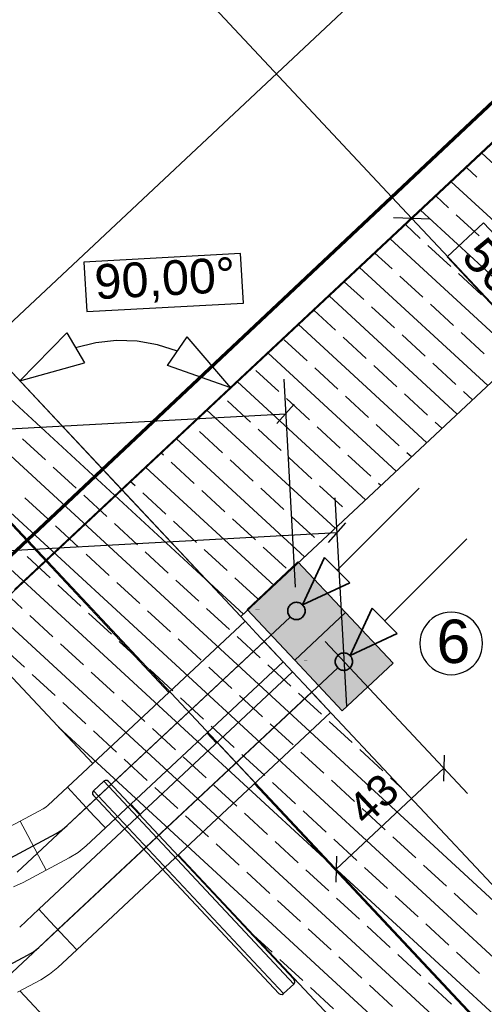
# Model space of a CAD drawing. Extents: x -779 to 790, y -208 to 633.
# Tile 45 of 232: x -199 to -172, y -11 to 46. Entities that reach past the tile are written whole.
import ezdxf
from ezdxf.lldxf.tags import DXFTag

# ---------------------------------------------------------------- set-up
doc = ezdxf.new("R2010")
doc.units = 0
doc.layers.get('0').update_dxf_attribs({"lineweight": 25})
for name, color, linetype, lineweight, true_color in [('01AFU Allgemein Bemaßung-A07F5V4RWF', 7, 'Continuous', 25, 0x848484), ('02 Raster Bemaßung', 7, 'Continuous', 25, 0x848484), ('02 Raster Gebäude-A07F5V4QWF', 7, 'Continuous', 25, 0x848484), ('20 Bodenplatte-A07F5V4PWF', 7, 'Continuous', 25, 0x848484), ('20 Fenster als Fassade-A07F5V52WF', 9, 'Continuous', 25, 0x808080), ('20 Fundament-A07F5V4OWF', 7, 'Continuous', 25, 0x848484), ('30 Baugrubenplanung', 7, 'Continuous', 25, 0x848484), ('ELT Leerrohre', 1, 'Continuous', 35, 0xff0000), ('S_Kaltwasser', 3, 'Continuous', 35, 0x00ff00), ('S_Mass', 150, 'Continuous', 25, 0x007fff), ('S_Regenwasser_Grundleitung', 7, 'Continuous', 70, 0x0080ff)]:
    doc.layers.add(name, color=color, linetype=linetype, lineweight=lineweight, true_color=true_color)
for name, color, linetype, lineweight in [('02 Raster Gebäude-A07F5V53WF', 7, 'Continuous', 13), ('SC_Deckendurchbruch', 7, 'Continuous', 25), ('X-Rahmen', 7, 'Continuous', 25), ('X_Text', 7, 'Continuous', 25)]:
    doc.layers.add(name, color=color, linetype=linetype, lineweight=lineweight)
doc.styles.get("Standard").update_dxf_attribs({"font": 'arial.ttf'})
tags = doc.linetypes.add('Raster-A07F5V4TWF', pattern=[0.2, 0.1, -0.05, 0, -0.05]).pattern_tags.tags
tags[10:11] = [DXFTag(74, 4), DXFTag(75, 0), DXFTag(340, '0'), DXFTag(46, 1.0), DXFTag(50, 0.0), DXFTag(44, 0.0), DXFTag(45, 0.0)]
tags[8:9] = [DXFTag(74, 4), DXFTag(75, 0), DXFTag(340, '0'), DXFTag(46, 1.0), DXFTag(50, 0.0), DXFTag(44, 0.0), DXFTag(45, 0.0)]
tags[6:7] = [DXFTag(74, 4), DXFTag(75, 0), DXFTag(340, '0'), DXFTag(46, 1.0), DXFTag(50, 0.0), DXFTag(44, 0.0), DXFTag(45, 0.0)]
tags[4:5] = [DXFTag(74, 4), DXFTag(75, 0), DXFTag(340, '0'), DXFTag(46, 1.0), DXFTag(50, 0.0), DXFTag(44, 0.0), DXFTag(45, 0.0)]
tags = doc.linetypes.add('Raster-A07F5V57WF', pattern=[0.2, 0.1, -0.05, 0, -0.05]).pattern_tags.tags
tags[10:11] = [DXFTag(74, 4), DXFTag(75, 0), DXFTag(340, '0'), DXFTag(46, 1.0), DXFTag(50, 0.0), DXFTag(44, 0.0), DXFTag(45, 0.0)]
tags[8:9] = [DXFTag(74, 4), DXFTag(75, 0), DXFTag(340, '0'), DXFTag(46, 1.0), DXFTag(50, 0.0), DXFTag(44, 0.0), DXFTag(45, 0.0)]
tags[6:7] = [DXFTag(74, 4), DXFTag(75, 0), DXFTag(340, '0'), DXFTag(46, 1.0), DXFTag(50, 0.0), DXFTag(44, 0.0), DXFTag(45, 0.0)]
tags[4:5] = [DXFTag(74, 4), DXFTag(75, 0), DXFTag(340, '0'), DXFTag(46, 1.0), DXFTag(50, 0.0), DXFTag(44, 0.0), DXFTag(45, 0.0)]
tags = doc.linetypes.add('STRICHPUNKT2', pattern=[12.7, 6.35, -3.175, 0, -3.175]).pattern_tags.tags
tags[10:11] = [DXFTag(74, 4), DXFTag(75, 0), DXFTag(340, '0'), DXFTag(46, 0.0), DXFTag(50, 0.0), DXFTag(44, 0.0), DXFTag(45, 0.0)]
tags[8:9] = [DXFTag(74, 4), DXFTag(75, 0), DXFTag(340, '0'), DXFTag(46, 0.0), DXFTag(50, 0.0), DXFTag(44, 0.0), DXFTag(45, 0.0)]
tags[6:7] = [DXFTag(74, 4), DXFTag(75, 0), DXFTag(340, '0'), DXFTag(46, 0.0), DXFTag(50, 0.0), DXFTag(44, 0.0), DXFTag(45, 0.0)]
tags[4:5] = [DXFTag(74, 4), DXFTag(75, 0), DXFTag(340, '0'), DXFTag(46, 0.0), DXFTag(50, 0.0), DXFTag(44, 0.0), DXFTag(45, 0.0)]
tags = doc.linetypes.add('Wipeout_Contour-A07F5V4SWF', pattern=[1, 0, -1]).pattern_tags.tags
tags[6:7] = [DXFTag(74, 4), DXFTag(75, 0), DXFTag(340, '0'), DXFTag(46, 1.0), DXFTag(50, 0.0), DXFTag(44, 0.0), DXFTag(45, 0.0)]
tags[4:5] = [DXFTag(74, 4), DXFTag(75, 0), DXFTag(340, '0'), DXFTag(46, 1.0), DXFTag(50, 0.0), DXFTag(44, 0.0), DXFTag(45, 0.0)]

# ---------------------------------------------------------------- blocks, each defined once
blk = doc.blocks.new('Referenz-A07F5V4VWF', base_point=(-401.415, -176.34))
at = {"color": 0, "linetype": 'ByBlock', "lineweight": -2, "ltscale": 12.5}
for p, q in [((-193.268, 19.119), (-242.382, 71.552)), ((-186.18, 11.552), (-242.382, 71.552)), ((-258.024, 70.696), (-194.945, 3.354)), ((-139.804, 69.201), (-202.027, 10.914)), ((-139.804, 69.201), (-193.268, 19.119)), ((-186.43, 11.82), (-135.621, 59.413)), ((-151.158, 58.563), (-193.268, 19.119)), ((-193.268, 19.119), (-186.43, 11.82)), ((-202.027, 10.914), (-194.945, 3.354)), ((-183.445, 8.633), (-185.086, 10.385)), ((-156.794, -19.819), (-182.351, 7.465)), ((-192.757, 1.019), (-192.21, 0.434)), ((-192.757, 1.019), (-192.21, 0.434)), ((-190.022, -1.901), (-168.57, -24.803)), ((-190.022, -1.901), (-165.553, -28.024))]:
    blk.add_line(p, q, dxfattribs=at)
at = {"layer": '01AFU Allgemein Bemaßung-A07F5V4RWF', "color": 0, "lineweight": -2}
for p, q in [((-209.816, 19.219), (-148.549, 76.686)), ((-212.578, 73.183), (-176.579, 34.751)), ((-178.039, 33.384), (-175.553, 35.713)), ((-175.519, 34.716), (-177.64, 34.786)), ((-176.579, 34.751), (-169.742, 27.452))]:
    blk.add_line(p, q, dxfattribs=at)
at = {"layer": '01AFU Allgemein Bemaßung-A07F5V4RWF', "color": 0, "linetype": 'Wipeout_Contour-A07F5V4SWF', "lineweight": -2, "ltscale": 1.625}
for p, q in [((-172.459, 34.49), (-174.545, 32.537)), ((-169.733, 31.58), (-172.459, 34.49)), ((-174.545, 32.537), (-171.819, 29.627))]:
    blk.add_line(p, q, dxfattribs=at)
at = {"layer": '02 Raster Bemaßung', "color": 0, "linetype": 'Wipeout_Contour-A07F5V4SWF', "lineweight": -2, "ltscale": 1.625}
for p, q in [((-186.436, 32.729), (-195.451, 32.236)), ((-186.28, 29.876), (-186.436, 32.729)), ((-195.451, 32.236), (-195.295, 29.383)), ((-195.295, 29.383), (-186.28, 29.876))]:
    blk.add_line(p, q, dxfattribs=at)
at = {"layer": '02 Raster Bemaßung', "color": 0, "lineweight": -2}
for p, q in [((-199.147, 25.396), (-196.443, 28.156)), ((-196.443, 28.156), (-195.425, 26.435)), ((-190.637, 26.278), (-189.509, 27.93)), ((-186.991, 24.998), (-189.509, 27.93)), ((-194.774, 27.586), (-195.934, 27.295)), ((-193.585, 27.713), (-194.774, 27.586)), ((-192.39, 27.674), (-193.585, 27.713)), ((-191.212, 27.47), (-192.39, 27.674)), ((-190.073, 27.104), (-191.212, 27.47)), ((-199.147, 25.396), (-195.425, 26.435)), ((-186.991, 24.998), (-190.637, 26.278))]:
    blk.add_line(p, q, dxfattribs=at)
at = {"layer": '02 Raster Gebäude-A07F5V4QWF', "color": 0, "linetype": 'Raster-A07F5V4TWF', "lineweight": -2, "ltscale": 187.5}
for p, q in [((-250.203, 71.124), (-190.562, 7.453)), ((-188.375, 5.118), (-187.828, 4.534)), ((-185.64, 2.198), (-161.174, -23.921))]:
    blk.add_line(p, q, dxfattribs=at)
at = {"layer": '20 Bodenplatte-A07F5V4PWF', "color": 0, "lineweight": -2}
for p, q in [((-139.804, 69.201), (-202.027, 10.914)), ((-202.027, 10.914), (-194.945, 3.354)), ((-192.757, 1.019), (-192.21, 0.434)), ((-190.022, -1.901), (-165.553, -28.024))]:
    blk.add_line(p, q, dxfattribs=at)
at = {"layer": '20 Fundament-A07F5V4OWF', "color": 0, "lineweight": -2}
for p, q in [((-188.458, 13.985), (-298.581, 115.532)), ((-166.009, -9.981), (-286.712, 101.322)), ((-147.374, -30.431), (-264.263, 77.356)), ((-193.268, 19.119), (-242.382, 71.552)), ((-258.024, 70.696), (-194.945, 3.354)), ((-186.43, 11.82), (-135.621, 59.413)), ((-151.158, 58.563), (-193.268, 19.119)), ((-152.346, -29.11), (-241.814, 53.391)), ((-165.194, 31.712), (-172.566, 38.511)), ((-172.842, 37.133), (-173.444, 37.688)), ((-166.95, 30.067), (-174.322, 36.865)), ((-174.469, 35.368), (-175.201, 36.043)), ((-168.707, 28.422), (-176.079, 35.22)), ((-172.704, 33.741), (-174.028, 34.961)), ((-176.096, 33.603), (-176.957, 34.397)), ((-170.463, 26.776), (-177.835, 33.575)), ((-174.332, 31.976), (-175.655, 33.197)), ((-177.723, 31.839), (-178.714, 32.752)), ((-172.22, 25.131), (-179.592, 31.929)), ((-175.959, 30.212), (-177.282, 31.432)), ((-172.567, 30.349), (-173.89, 31.569)), ((-179.351, 30.074), (-180.47, 31.107)), ((-173.976, 23.486), (-181.348, 30.284)), ((-177.586, 28.447), (-178.909, 29.667)), ((-174.194, 28.584), (-175.518, 29.805)), ((-157.319, -27.79), (-219.366, 29.425)), ((-180.978, 28.31), (-182.227, 29.461)), ((-175.733, 21.84), (-183.105, 28.639)), ((-179.213, 26.682), (-180.537, 27.903)), ((-175.821, 26.82), (-177.145, 28.04)), ((-172.43, 26.957), (-173.753, 28.178)), ((-182.605, 26.545), (-183.928, 27.765)), ((-177.489, 20.195), (-184.861, 26.993)), ((-180.84, 24.918), (-182.164, 26.138)), ((-177.449, 25.055), (-178.772, 26.276)), ((-174.057, 25.193), (-175.38, 26.413)), ((-184.232, 24.78), (-185.556, 26.001)), ((-179.246, 18.55), (-186.618, 25.348)), ((-179.076, 23.291), (-180.399, 24.511)), ((-175.684, 23.428), (-177.007, 24.648)), ((-173.098, 24.308), (-173.616, 24.786)), ((-185.859, 23.016), (-187.183, 24.236)), ((-182.468, 23.153), (-183.791, 24.374)), ((-181.002, 16.904), (-188.374, 23.703)), ((-189.251, 22.878), (-189.253, 22.88)), ((-180.703, 21.526), (-182.026, 22.746)), ((-177.311, 21.663), (-178.635, 22.884)), ((-174.854, 22.663), (-175.243, 23.021)), ((-187.486, 21.251), (-188.81, 22.472)), ((-184.095, 21.389), (-185.418, 22.609)), ((-197.662, 20.839), (-198.985, 22.059)), ((-182.759, 15.259), (-190.131, 22.057)), ((-190.878, 21.114), (-191.009, 21.235)), ((-182.33, 19.761), (-183.654, 20.982)), ((-178.938, 19.899), (-180.262, 21.119)), ((-176.611, 21.018), (-176.87, 21.257)), ((-195.897, 19.212), (-197.221, 20.432)), ((-189.114, 19.487), (-190.437, 20.707)), ((-185.722, 19.624), (-187.045, 20.844)), ((-184.515, 13.614), (-191.887, 20.412)), ((-192.505, 19.349), (-192.766, 19.589)), ((-180.566, 18.134), (-181.889, 19.355)), ((-178.368, 19.372), (-178.497, 19.492)), ((-194.133, 17.585), (-195.456, 18.805)), ((-190.741, 17.722), (-192.064, 18.942)), ((-187.349, 17.859), (-188.673, 19.08)), ((-183.957, 17.997), (-185.281, 19.217)), ((-197.524, 17.447), (-198.848, 18.668)), ((-182.193, 16.37), (-183.516, 17.59)), ((-180.124, 17.727), (-180.124, 17.727)), ((-195.76, 15.82), (-197.083, 17.04)), ((-192.368, 15.957), (-193.691, 17.178)), ((-188.976, 16.095), (-190.3, 17.315)), ((-185.584, 16.232), (-186.908, 17.453)), ((-193.995, 14.193), (-195.319, 15.413)), ((-190.603, 14.33), (-191.927, 15.551)), ((-187.212, 14.468), (-188.535, 15.688)), ((-183.82, 14.605), (-185.143, 15.825)), ((-197.387, 14.055), (-198.71, 15.276)), ((-195.622, 12.428), (-196.946, 13.649)), ((-192.231, 12.566), (-193.554, 13.786)), ((-188.839, 12.703), (-190.162, 13.923)), ((-186.272, 11.969), (-188.458, 13.985)), ((-185.447, 12.841), (-186.77, 14.061)), ((-199.014, 12.291), (-200.338, 13.511)), ((-193.858, 10.801), (-195.181, 12.021)), ((-190.466, 10.938), (-191.789, 12.159)), ((-187.074, 11.076), (-188.398, 12.296)), ((-197.25, 10.664), (-198.573, 11.884)), ((-186.18, 11.552), (-186.43, 11.82)), ((-195.485, 9.036), (-196.808, 10.257)), ((-192.093, 9.174), (-193.417, 10.394)), ((-188.701, 9.311), (-190.025, 10.532)), ((-185.31, 9.449), (-186.633, 10.669)), ((-183.445, 8.633), (-185.086, 10.385)), ((-198.877, 8.899), (-200.2, 10.119)), ((-193.72, 7.409), (-195.044, 8.63)), ((-190.329, 7.547), (-191.652, 8.767)), ((-186.937, 7.684), (-188.26, 8.905)), ((-183.545, 7.822), (-184.868, 9.042)), ((-197.112, 7.272), (-198.436, 8.492)), ((-181.78, 6.194), (-183.104, 7.415)), ((-156.794, -19.819), (-182.351, 7.465)), ((-195.348, 5.645), (-196.671, 6.865)), ((-191.956, 5.782), (-193.279, 7.003)), ((-188.564, 5.92), (-189.887, 7.14)), ((-185.172, 6.057), (-186.496, 7.277)), ((-180.016, 4.567), (-181.339, 5.788)), ((-162.291, -26.47), (-196.917, 5.459)), ((-193.583, 4.018), (-194.906, 5.238)), ((-190.191, 4.155), (-191.515, 5.375)), ((-186.799, 4.292), (-188.123, 5.513)), ((-183.408, 4.43), (-184.731, 5.65)), ((-181.643, 2.803), (-182.966, 4.023)), ((-178.251, 2.94), (-179.575, 4.16)), ((-191.818, 2.39), (-193.142, 3.611)), ((-188.427, 2.528), (-189.75, 3.748)), ((-185.035, 2.665), (-186.358, 3.886)), ((-179.878, 1.175), (-181.202, 2.396)), ((-177.234, 2.002), (-177.81, 2.533)), ((-190.054, 0.763), (-191.377, 1.984)), ((-186.662, 0.901), (-187.985, 2.121)), ((-183.27, 1.038), (-184.594, 2.258)), ((-192.757, 1.019), (-192.21, 0.434)), ((-181.506, -0.589), (-182.829, 0.631)), ((-178.114, -0.452), (-179.437, 0.769)), ((-188.289, -0.864), (-189.613, 0.356)), ((-184.897, -0.727), (-186.221, 0.494)), ((-183.133, -2.354), (-184.456, -1.133)), ((-179.741, -2.216), (-181.064, -0.996)), ((-176.349, -2.079), (-177.673, -0.859)), ((-186.525, -2.491), (-187.848, -1.271)), ((-190.022, -1.901), (-165.553, -28.024)), ((-181.368, -3.981), (-182.692, -2.761)), ((-177.976, -3.844), (-179.3, -2.623)), ((-174.585, -3.706), (-175.908, -2.486)), ((-184.76, -4.118), (-186.083, -2.898)), ((-182.995, -5.746), (-184.319, -4.525)), ((-179.604, -5.608), (-180.927, -4.388)), ((-176.212, -5.471), (-177.535, -4.25)), ((-172.82, -5.333), (-174.144, -4.113)), ((-181.231, -7.373), (-182.554, -6.152)), ((-177.839, -7.235), (-179.162, -6.015)), ((-174.447, -7.098), (-175.771, -5.877)), ((-184.623, -7.51), (-185.693, -6.523)), ((-182.858, -9.137), (-184.181, -7.917)), ((-179.466, -9), (-180.79, -7.78)), ((-176.074, -8.862), (-177.398, -7.642)), ((-172.683, -8.725), (-174.006, -7.505)), ((-181.093, -10.764), (-182.417, -9.544)), ((-177.702, -10.627), (-179.025, -9.407)), ((-174.31, -10.49), (-175.633, -9.269))]:
    blk.add_line(p, q, dxfattribs=at)
at = {"layer": '30 Baugrubenplanung', "color": 0, "lineweight": -2}
blk.add_line((-174.312, -36.229), (-199.134, -9.73), dxfattribs=at)
blk.add_line((-174.312, -36.229), (-199.134, -9.73), dxfattribs=at)
at = {"layer": '01AFU Allgemein Bemaßung-A07F5V4RWF', "color": 0, "linetype": 'ByBlock', "lineweight": -2, "ltscale": 1.625, "insert": (-172.351, 33.845), "char_height": 2.00026, "attachment_point": 1, "rotation": 313.1281}
blk.add_mtext('{\\fArial;50}', dxfattribs=at)
at = {"layer": '02 Raster Bemaßung', "color": 0, "linetype": 'ByBlock', "lineweight": -2, "ltscale": 1.625, "insert": (-194.897, 32.087), "char_height": 2.00026, "attachment_point": 1, "rotation": 3.132}
blk.add_mtext('{\\fArial;90,00°}', dxfattribs=at)
blk = doc.blocks.new('Referenz-A07F5V59WF', base_point=(-759.499, -206.186))
at = {"layer": '02 Raster Gebäude-A07F5V53WF', "color": 0, "linetype": 'Raster-A07F5V57WF', "ltscale": 117.000008}
blk.add_line((-339.575, 166.625), (-56.874, -135.171), dxfattribs=at)
at = {"layer": '20 Fenster als Fassade-A07F5V52WF', "color": 0, "linetype": 'Continuous', "lineweight": -2, "ltscale": 225.000015}
for p, q in [((-194.315, 2.338), (-194.899, 1.792)), ((-194.223, 2.387), (-194.315, 2.338)), ((-194.315, 2.338), (-183.377, -9.338)), ((-194.12, 2.384), (-194.223, 2.387)), ((-194.032, 2.329), (-194.12, 2.384)), ((-194.032, 2.329), (-183.368, -9.055)), ((-194.953, 1.704), (-194.957, 1.6)), ((-194.899, 1.792), (-194.953, 1.704)), ((-194.899, 1.792), (-183.961, -9.885)), ((-194.957, 1.6), (-194.908, 1.509)), ((-194.908, 1.509), (-184.244, -9.876)), ((-183.319, -9.147), (-183.368, -9.055)), ((-183.961, -9.885), (-183.377, -9.338)), ((-183.377, -9.338), (-183.322, -9.25)), ((-183.322, -9.25), (-183.319, -9.147)), ((-184.244, -9.876), (-184.156, -9.93)), ((-184.156, -9.93), (-184.052, -9.934)), ((-184.052, -9.934), (-183.961, -9.885))]:
    blk.add_line(p, q, dxfattribs=at)
blk = doc.blocks.new('Polylinie-A07F5V5ZWF', base_point=(-525.556, -2.904))
at = {"color": 0, "linetype": 'ByBlock', "lineweight": -2, "ltscale": 0.35}
blk.add_line((-199.293, -2.904), (-183.581, 11.792), dxfattribs=at)
blk = doc.blocks.new('Polylinie-A07F5V61WF', base_point=(-514.405, -17.205))
at = {"color": 0, "linetype": 'ByBlock', "lineweight": -2, "ltscale": 0.35}
blk.add_line((-180.847, 8.873), (-208.717, -17.205), dxfattribs=at)
blk = doc.blocks.new('Kreis-A07F5V63WF', base_point=(-183.728, 11.645))
at = {"color": 0, "linetype": 'ByBlock', "lineweight": -2, "ltscale": 0.35}
for p, q in [((-183.582, 12.499), (-183.625, 12.45)), ((-183.532, 12.542), (-183.582, 12.499)), ((-183.478, 12.578), (-183.532, 12.542)), ((-183.419, 12.607), (-183.478, 12.578)), ((-183.357, 12.628), (-183.419, 12.607)), ((-183.293, 12.641), (-183.357, 12.628)), ((-183.228, 12.645), (-183.293, 12.641)), ((-183.163, 12.641), (-183.228, 12.645)), ((-183.099, 12.628), (-183.163, 12.641)), ((-183.037, 12.607), (-183.099, 12.628)), ((-182.978, 12.578), (-183.037, 12.607)), ((-182.924, 12.542), (-182.978, 12.578)), ((-182.874, 12.499), (-182.924, 12.542)), ((-182.831, 12.45), (-182.874, 12.499)), ((-183.724, 12.211), (-183.728, 12.145)), ((-183.728, 12.145), (-183.724, 12.08)), ((-183.711, 12.275), (-183.724, 12.211)), ((-183.724, 12.08), (-183.711, 12.016)), ((-183.69, 12.337), (-183.711, 12.275)), ((-183.711, 12.016), (-183.69, 11.954)), ((-183.661, 12.395), (-183.69, 12.337)), ((-183.69, 11.954), (-183.661, 11.895)), ((-183.625, 12.45), (-183.661, 12.395)), ((-182.795, 12.395), (-182.831, 12.45)), ((-182.766, 12.337), (-182.795, 12.395)), ((-182.795, 11.895), (-182.766, 11.954)), ((-182.745, 12.275), (-182.766, 12.337)), ((-182.766, 11.954), (-182.745, 12.016)), ((-182.732, 12.211), (-182.745, 12.275)), ((-182.745, 12.016), (-182.732, 12.08)), ((-182.728, 12.145), (-182.732, 12.211)), ((-182.732, 12.08), (-182.728, 12.145)), ((-183.661, 11.895), (-183.625, 11.841)), ((-183.625, 11.841), (-183.582, 11.792)), ((-183.582, 11.792), (-183.532, 11.749)), ((-183.532, 11.749), (-183.478, 11.712)), ((-183.478, 11.712), (-183.419, 11.683)), ((-183.419, 11.683), (-183.357, 11.662)), ((-183.357, 11.662), (-183.293, 11.65)), ((-183.293, 11.65), (-183.228, 11.645)), ((-183.228, 11.645), (-183.163, 11.65)), ((-183.163, 11.65), (-183.099, 11.662)), ((-183.099, 11.662), (-183.037, 11.683)), ((-183.037, 11.683), (-182.978, 11.712)), ((-182.978, 11.712), (-182.924, 11.749)), ((-182.924, 11.749), (-182.874, 11.792)), ((-182.874, 11.792), (-182.831, 11.841)), ((-182.831, 11.841), (-182.795, 11.895))]:
    blk.add_line(p, q, dxfattribs=at)
blk = doc.blocks.new('Kreis-A07F5V65WF', base_point=(-180.993, 8.726))
at = {"color": 0, "linetype": 'ByBlock', "lineweight": -2, "ltscale": 0.35}
for p, q in [((-180.743, 9.659), (-180.798, 9.623)), ((-180.685, 9.688), (-180.743, 9.659)), ((-180.623, 9.709), (-180.685, 9.688)), ((-180.559, 9.722), (-180.623, 9.709)), ((-180.493, 9.726), (-180.559, 9.722)), ((-180.428, 9.722), (-180.493, 9.726)), ((-180.364, 9.709), (-180.428, 9.722)), ((-180.302, 9.688), (-180.364, 9.709)), ((-180.243, 9.659), (-180.302, 9.688)), ((-180.189, 9.623), (-180.243, 9.659)), ((-180.989, 9.291), (-180.993, 9.226)), ((-180.993, 9.226), (-180.989, 9.161)), ((-180.976, 9.355), (-180.989, 9.291)), ((-180.989, 9.161), (-180.976, 9.097)), ((-180.955, 9.417), (-180.976, 9.355)), ((-180.976, 9.097), (-180.955, 9.035)), ((-180.926, 9.476), (-180.955, 9.417)), ((-180.89, 9.53), (-180.926, 9.476)), ((-180.847, 9.58), (-180.89, 9.53)), ((-180.798, 9.623), (-180.847, 9.58)), ((-180.14, 9.58), (-180.189, 9.623)), ((-180.097, 9.53), (-180.14, 9.58)), ((-180.06, 9.476), (-180.097, 9.53)), ((-180.032, 9.417), (-180.06, 9.476)), ((-180.01, 9.355), (-180.032, 9.417)), ((-180.032, 9.035), (-180.01, 9.097)), ((-179.998, 9.291), (-180.01, 9.355)), ((-180.01, 9.097), (-179.998, 9.161)), ((-179.993, 9.226), (-179.998, 9.291)), ((-179.998, 9.161), (-179.993, 9.226)), ((-180.955, 9.035), (-180.926, 8.976)), ((-180.926, 8.976), (-180.89, 8.922)), ((-180.89, 8.922), (-180.847, 8.872)), ((-180.847, 8.872), (-180.798, 8.829)), ((-180.798, 8.829), (-180.743, 8.793)), ((-180.743, 8.793), (-180.685, 8.764)), ((-180.685, 8.764), (-180.623, 8.743)), ((-180.623, 8.743), (-180.559, 8.73)), ((-180.559, 8.73), (-180.493, 8.726)), ((-180.493, 8.726), (-180.428, 8.73)), ((-180.428, 8.73), (-180.364, 8.743)), ((-180.364, 8.743), (-180.302, 8.764)), ((-180.302, 8.764), (-180.243, 8.793)), ((-180.243, 8.793), (-180.189, 8.829)), ((-180.189, 8.829), (-180.14, 8.872)), ((-180.14, 8.872), (-180.097, 8.922)), ((-180.097, 8.922), (-180.06, 8.976)), ((-180.06, 8.976), (-180.032, 9.035))]:
    blk.add_line(p, q, dxfattribs=at)
blk = doc.blocks.new('Polylinie-A07F5V67WF', base_point=(-182.875, 12.499))
at = {"color": 0, "linetype": 'ByBlock', "lineweight": -2, "ltscale": 0.35}
for p, q in [((-182.875, 12.499), (-181.607, 15.218)), ((-181.607, 15.218), (-180.156, 13.767)), ((-180.156, 13.767), (-182.874, 12.499))]:
    blk.add_line(p, q, dxfattribs=at)
blk = doc.blocks.new('Polylinie-A07F5V69WF', base_point=(-180.14, 9.58))
at = {"color": 0, "linetype": 'ByBlock', "lineweight": -2, "ltscale": 0.35}
for p, q in [((-180.14, 9.58), (-178.872, 12.299)), ((-178.872, 12.299), (-177.421, 10.847)), ((-177.421, 10.847), (-180.14, 9.58))]:
    blk.add_line(p, q, dxfattribs=at)
blk = doc.blocks.new('Maß-A07F5V9DWF', base_point=(-187.778, -4.183))
at = {"color": 0, "linetype": 'ByBlock', "lineweight": -2, "ltscale": 0.25}
for p, q in [((-173.374, 1.626), (-181.577, 10.383)), ((-179.574, -4.183), (-187.778, 4.575)), ((-174.716, 3.835), (-174.765, 2.336)), ((-180.942, -2.723), (-174.741, 3.085)), ((-180.917, -1.974), (-180.966, -3.473))]:
    blk.add_line(p, q, dxfattribs=at)
at = {"color": 0, "linetype": 'ByBlock', "lineweight": -2, "ltscale": 0.25, "insert": (-180.45, 1.026), "char_height": 1.8, "attachment_point": 1, "rotation": 43.1289}
blk.add_mtext('{\\fArial;43}', dxfattribs=at)
blk = doc.blocks.new('Maß-A07F5V9FWF', base_point=(-299.289, 0.217))
at = {"color": 0, "linetype": 'ByBlock', "lineweight": -2, "ltscale": 0.25}
for p, q in [((-181.009, 18.651), (-180.353, 6.669)), ((-180.399, 17.213), (-181.4, 16.096)), ((-298.789, 10.202), (-180.9, 16.654))]:
    blk.add_line(p, q, dxfattribs=at)
blk = doc.blocks.new('Maß-A07F5V9HWF', base_point=(-299.672, 7.206))
at = {"color": 0, "linetype": 'ByBlock', "lineweight": -2, "ltscale": 0.25}
for p, q in [((-183.959, 25.5), (-183.303, 13.518)), ((-183.349, 24.062), (-184.35, 22.945)), ((-299.171, 17.191), (-183.85, 23.503))]:
    blk.add_line(p, q, dxfattribs=at)
blk = doc.blocks.new('Einzeiliger Text-A07F5VEPWF', base_point=(-175.163, 9.147))
at = {"color": 0, "lineweight": -2, "insert": (-175.163, 11.647), "char_height": 2.5, "attachment_point": 1}
blk.add_mtext('{\\fArial;6}', dxfattribs=at)
blk = doc.blocks.new('Kreis-A07F5VERWF', base_point=(-176.123, 8.474))
at = {"color": 0, "linetype": 'ByBlock', "lineweight": -2, "ltscale": 0.25}
for p, q in [((-175.01, 11.943), (-175.221, 11.839)), ((-174.786, 12.019), (-175.01, 11.943)), ((-174.555, 12.065), (-174.786, 12.019)), ((-174.32, 12.08), (-174.555, 12.065)), ((-174.084, 12.065), (-174.32, 12.08)), ((-173.853, 12.019), (-174.084, 12.065)), ((-173.629, 11.943), (-173.853, 12.019)), ((-173.418, 11.839), (-173.629, 11.943)), ((-175.75, 11.375), (-175.881, 11.179)), ((-175.595, 11.552), (-175.75, 11.375)), ((-175.417, 11.708), (-175.595, 11.552)), ((-175.221, 11.839), (-175.417, 11.708)), ((-173.222, 11.708), (-173.418, 11.839)), ((-173.044, 11.552), (-173.222, 11.708)), ((-172.889, 11.375), (-173.044, 11.552)), ((-172.758, 11.179), (-172.889, 11.375)), ((-175.986, 10.967), (-176.061, 10.744)), ((-175.881, 11.179), (-175.986, 10.967)), ((-172.653, 10.967), (-172.758, 11.179)), ((-172.578, 10.744), (-172.653, 10.967)), ((-176.107, 10.512), (-176.123, 10.277)), ((-176.123, 10.277), (-176.107, 10.042)), ((-176.061, 10.744), (-176.107, 10.512)), ((-172.532, 10.512), (-172.578, 10.744)), ((-172.516, 10.277), (-172.532, 10.512)), ((-172.532, 10.042), (-172.516, 10.277)), ((-176.107, 10.042), (-176.061, 9.81)), ((-176.061, 9.81), (-175.986, 9.587)), ((-172.653, 9.587), (-172.578, 9.81)), ((-172.578, 9.81), (-172.532, 10.042)), ((-175.986, 9.587), (-175.881, 9.375)), ((-175.881, 9.375), (-175.75, 9.179)), ((-175.75, 9.179), (-175.595, 9.002)), ((-173.044, 9.002), (-172.889, 9.179)), ((-172.889, 9.179), (-172.758, 9.375)), ((-172.758, 9.375), (-172.653, 9.587)), ((-175.595, 9.002), (-175.417, 8.846)), ((-175.417, 8.846), (-175.221, 8.715)), ((-175.221, 8.715), (-175.01, 8.611)), ((-175.01, 8.611), (-174.786, 8.535)), ((-174.786, 8.535), (-174.555, 8.489)), ((-174.084, 8.489), (-173.853, 8.535)), ((-173.853, 8.535), (-173.629, 8.611)), ((-173.629, 8.611), (-173.418, 8.715)), ((-173.418, 8.715), (-173.222, 8.846)), ((-173.222, 8.846), (-173.044, 9.002)), ((-174.555, 8.489), (-174.32, 8.474)), ((-174.32, 8.474), (-174.084, 8.489))]:
    blk.add_line(p, q, dxfattribs=at)

msp = doc.modelspace()

# ---------------------------------------------------------------- linework, layer by layer
at = {"color": 8, "lineweight": 25, "ltscale": 0.25, "true_color": 0x808080}
msp.add_line((-199.457, 13.386), (-165.755, 44.955), dxfattribs=at)
at = {"layer": 'ELT Leerrohre', "color": 1, "lineweight": 13, "true_color": 0xff0000}
for p, q in [((-186.179, 11.553), (-196.403, 1.99)), ((-185.539, 10.869), (-186.179, 11.553)), ((-184.633, 9.901), (-185.539, 10.869)), ((-183.993, 9.216), (-184.633, 9.901)), ((-194.217, -0.347), (-183.993, 9.216)), ((-183.444, 8.634), (-198.051, -5.029)), ((-182.804, 7.949), (-183.444, 8.634)), ((-181.899, 6.981), (-182.804, 7.949)), ((-181.258, 6.297), (-181.899, 6.981)), ((-195.865, -7.366), (-181.258, 6.297)), ((-196.403, 1.99), (-197.503, 0.961)), ((-195.763, 1.305), (-196.403, 1.99)), ((-196.403, 1.99), (-195.763, 1.305)), ((-194.858, 0.337), (-195.763, 1.305)), ((-195.763, 1.305), (-194.858, 0.337)), ((-197.801, 0.748), (-199.129, 0.039)), ((-197.801, 0.748), (-197.645, 0.845)), ((-197.645, 0.845), (-197.503, 0.961)), ((-199.129, 0.039), (-200.458, -0.67)), ((-199.129, 0.039), (-198.688, -0.788)), ((-199.129, 0.039), (-198.688, -0.788)), ((-194.217, -0.347), (-194.858, 0.337)), ((-194.858, 0.337), (-194.217, -0.347)), ((-195.317, -1.376), (-194.217, -0.347)), ((-198.688, -0.788), (-198.064, -1.957)), ((-198.688, -0.788), (-198.064, -1.957)), ((-195.783, -1.758), (-195.317, -1.376)), ((-198.064, -1.957), (-197.623, -2.784)), ((-198.064, -1.957), (-197.623, -2.784)), ((-197.623, -2.784), (-196.294, -2.075)), ((-196.294, -2.075), (-195.783, -1.758)), ((-198.951, -3.493), (-197.623, -2.784)), ((-199.499, -3.741), (-198.951, -3.493)), ((-198.051, -5.029), (-199.15, -6.057)), ((-197.41, -5.713), (-198.051, -5.029)), ((-198.051, -5.029), (-197.41, -5.713)), ((-196.505, -6.681), (-197.41, -5.713)), ((-197.41, -5.713), (-196.505, -6.681)), ((-195.865, -7.366), (-196.505, -6.681)), ((-196.505, -6.681), (-195.865, -7.366)), ((-196.964, -8.394), (-195.865, -7.366)), ((-197.43, -8.776), (-196.964, -8.394)), ((-197.941, -9.093), (-197.43, -8.776)), ((-199.27, -9.802), (-197.941, -9.093))]:
    msp.add_line(p, q, dxfattribs=at)
at = {"layer": 'ELT Leerrohre', "color": 1, "linetype": 'STRICHPUNKT2', "lineweight": 25, "ltscale": 0.25, "true_color": 0xff0000}
for p, q in [((-185.086, 10.385), (-195.31, 0.821)), ((-182.351, 7.465), (-196.958, -6.197)), ((-196.41, -0.208), (-195.31, 0.821)), ((-197.047, -0.663), (-196.714, -0.456)), ((-196.714, -0.456), (-196.41, -0.208)), ((-198.376, -1.372), (-197.047, -0.663)), ((-199.704, -2.082), (-198.376, -1.372)), ((-198.057, -7.226), (-196.958, -6.197)), ((-198.361, -7.475), (-198.057, -7.226)), ((-200.023, -8.391), (-198.694, -7.682)), ((-198.694, -7.682), (-198.361, -7.475))]:
    msp.add_line(p, q, dxfattribs=at)
at = {"layer": 'S_Kaltwasser', "ltscale": 0.35}
for p, q in [((-180.881, 14.492), (-176.158, 19.215)), ((-178.146, 11.573), (-173.423, 16.296))]:
    msp.add_line(p, q, dxfattribs=at)
at = {"layer": 'S_Regenwasser_Grundleitung'}
msp.add_line((-49.77, 156.555), (-208.594, 6.909), dxfattribs=at)
at = {"layer": 'SC_Deckendurchbruch'}
for p, q in [((-183.135, 14.972), (-186.055, 12.238)), ((-180.401, 12.053), (-183.135, 14.972)), ((-186.055, 12.238), (-183.32, 9.318)), ((-183.32, 9.318), (-180.401, 12.053)), ((-180.401, 12.053), (-183.32, 9.318)), ((-177.666, 9.134), (-180.401, 12.053)), ((-183.32, 9.318), (-180.586, 6.399)), ((-180.586, 6.399), (-177.666, 9.134))]:
    msp.add_line(p, q, dxfattribs=at)
at = {"layer": 'SC_Deckendurchbruch', "color": 7, "true_color": 0xffffff}
for points in [[(-180.574, 12.238), (-186.055, 12.238), (-183.135, 14.972)], [(-185.882, 12.053), (-180.574, 12.238), (-186.055, 12.238)], [(-180.401, 12.053), (-185.882, 12.053), (-180.574, 12.238)], [(-183.32, 9.318), (-180.401, 12.053), (-185.882, 12.053)], [(-177.839, 9.318), (-183.32, 9.318), (-180.401, 12.053)], [(-183.147, 9.134), (-177.839, 9.318), (-183.32, 9.318)], [(-177.666, 9.134), (-183.147, 9.134), (-177.839, 9.318)], [(-180.586, 6.399), (-177.666, 9.134), (-183.147, 9.134)]]:
    msp.add_solid(points, dxfattribs=at)
at = {"layer": 'SC_Deckendurchbruch'}
for points in [[(-185.33, 12.238), (-186.055, 12.238), (-183.135, 14.972)], [(-186.033, 12.215), (-185.33, 12.238), (-186.055, 12.238)], [(-185.348, 12.215), (-186.033, 12.215), (-185.33, 12.238)], [(-183.32, 9.318), (-185.348, 12.215), (-186.033, 12.215)], [(-182.595, 9.318), (-183.32, 9.318), (-180.401, 12.053)], [(-183.299, 9.295), (-182.595, 9.318), (-183.32, 9.318)], [(-182.613, 9.295), (-183.299, 9.295), (-182.595, 9.318)], [(-180.586, 6.399), (-182.613, 9.295), (-183.299, 9.295)]]:
    msp.add_solid(points, dxfattribs=at)

# ---------------------------------------------------------------- block references
at = {"color": 8, "lineweight": 25, "ltscale": 1250, "true_color": 0x808080}
msp.add_blockref('Referenz-A07F5V59WF', (-759.499, -206.186), dxfattribs=at)
at = {"color": 8, "lineweight": 25, "ltscale": 12.5, "true_color": 0x808080}
msp.add_blockref('Referenz-A07F5V4VWF', (-401.415, -176.34), dxfattribs=at)
at = {"layer": 'S_Kaltwasser', "ltscale": 0.35}
for name, p in [('Polylinie-A07F5V5ZWF', (-525.556, -2.904)), ('Polylinie-A07F5V61WF', (-514.405, -17.205)), ('Polylinie-A07F5V67WF', (-182.875, 12.499)), ('Kreis-A07F5V63WF', (-183.728, 11.645)), ('Polylinie-A07F5V69WF', (-180.14, 9.58)), ('Kreis-A07F5V65WF', (-180.993, 8.726))]:
    msp.add_blockref(name, p, dxfattribs=at)
at = {"layer": 'S_Mass', "ltscale": 0.25}
for name, p in [('Maß-A07F5V9HWF', (-299.672, 7.206)), ('Maß-A07F5V9FWF', (-299.289, 0.217)), ('Maß-A07F5V9DWF', (-187.778, -4.183))]:
    msp.add_blockref(name, p, dxfattribs=at)
at = {"layer": 'X-Rahmen', "ltscale": 0.25}
msp.add_blockref('Kreis-A07F5VERWF', (-176.123, 8.474), dxfattribs=at)
at = {"layer": 'X_Text', "ltscale": 0.25}
msp.add_blockref('Einzeiliger Text-A07F5VEPWF', (-175.163, 9.147), dxfattribs=at)

doc.saveas('drawing.dxf')
